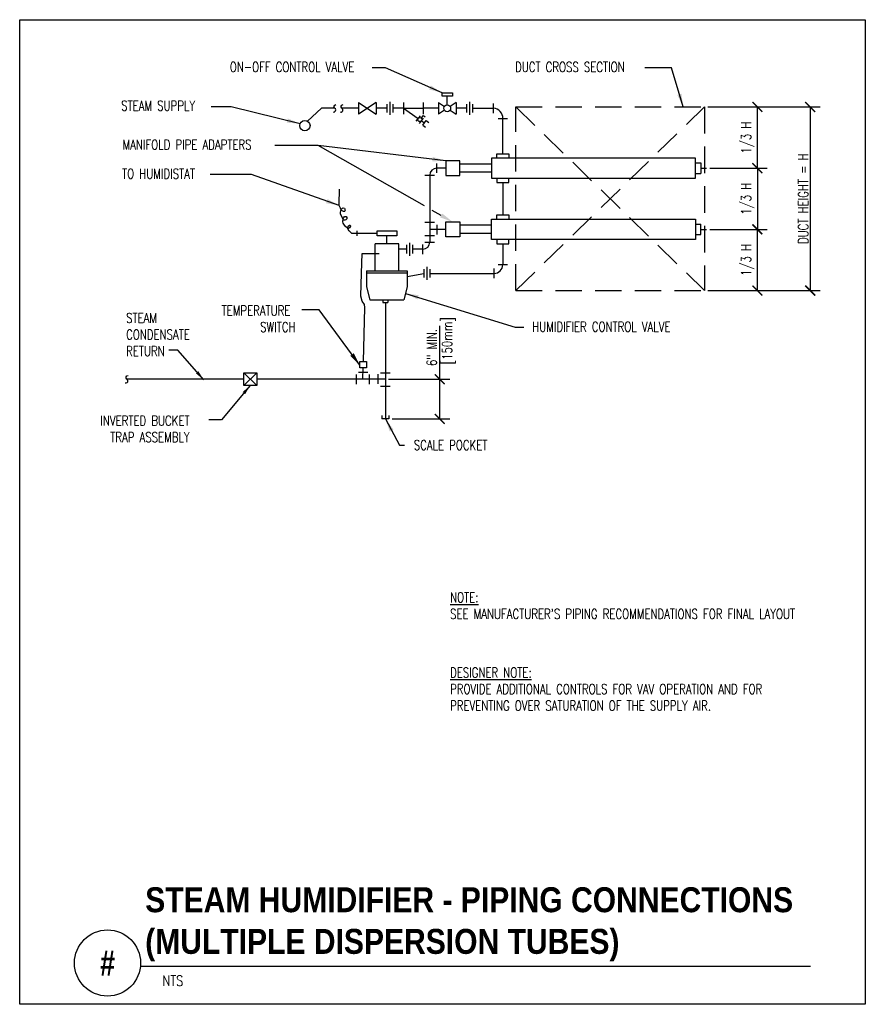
# Model space of a CAD drawing. Header units: inches. Extents: x -0.49 to 7.51, y -1.58 to 7.73.
import ezdxf
from ezdxf.enums import TextEntityAlignment as Align

# ---------------------------------------------------------------- set-up
doc = ezdxf.new("R2010")
doc.units = ezdxf.units.IN
doc.header["$MEASUREMENT"] = 0
doc.header["$PDSIZE"] = -1
doc.linetypes.add('HIDDEN', pattern=[0.375, 0.25, -0.125])
doc.layers.get('Defpoints').update_dxf_attribs({"color": 2})
doc.layers.add('G-ANNO-NPLT', color=7, linetype='Continuous', plot=False)
for name, color, linetype in [('M-DETL-DIMS', 2, 'Continuous'), ('M-DETL-HEVY', 5, 'Continuous'), ('M-DETL-MEDM', 4, 'Continuous'), ('M-DETL-TEXT', 2, 'Continuous')]:
    doc.layers.add(name, color=color, linetype=linetype)
doc.styles.add('BOLD', font='bold.shx', dxfattribs={"width": 0.9})
doc.styles.add('Romans', font='romans.shx', dxfattribs={"width": 0.75})
doc.dimstyles.new('VA-Dims', dxfattribs={"dimtxt": 0.09375, "dimasz": 0.09375, "dimexe": 0.09375, "dimexo": 0.03125, "dimgap": 0.02, "dimtad": 1, "dimdec": 5, "dimzin": 0, "dimdsep": 46, "dimlunit": 4, "dimtxsty": 'Romans', "dimblk": 'ARCHTICK', "dimcen": 0.09375, "dimclrd": 256, "dimclre": 256, "dimclrt": 256, "dimadec": 0, "dimazin": 0, "dimtfac": 1, "dimtdec": 5, "dimtofl": 0, "dimtmove": 0, "dimatfit": 3, "dimfxl": 1, "dimfrac": 2, "dimtolj": 1, "dimtzin": 0, "dimlwd": -1, "dimlwe": -1, "dimarcsym": 0})
doc.dimstyles.new('VA-Lead', dxfattribs={"dimtxt": 0.09375, "dimasz": 0.125, "dimexe": 0.125, "dimexo": 0.03125, "dimgap": 0.02, "dimtad": 1, "dimdec": 5, "dimzin": 0, "dimdsep": 46, "dimlunit": 4, "dimtxsty": 'Romans', "dimcen": 0.125, "dimclrd": 256, "dimclre": 256, "dimclrt": 256, "dimadec": 0, "dimazin": 0, "dimtfac": 1, "dimtdec": 5, "dimtofl": 0, "dimtmove": 0, "dimatfit": 3, "dimfxl": 1, "dimfrac": 2, "dimtolj": 1, "dimtzin": 0, "dimlwd": -1, "dimlwe": -1, "dimarcsym": 0})

# ---------------------------------------------------------------- blocks, each defined once
blk = doc.blocks.new('_ArchTick')
at = {"color": 0, "linetype": 'ByBlock', "const_width": 0.15}
blk.add_lwpolyline([(-0.5, -0.5), (0.5, 0.5)], dxfattribs=at)
blk = doc.blocks.new('*D3')
at = {"layer": 'Defpoints', "color": 0, "transparency": 16777216}
for p in [(5.9872, 6.9074), (5.9872, 5.1715), (6.9872, 5.1715)]:
    blk.add_point(p, dxfattribs=at)
at = {"layer": 'M-DETL-DIMS', "transparency": 16777216}
for p, q in [((6.0185, 6.9074), (7.081, 6.9074)), ((6.9872, 6.9074), (6.9872, 5.1715)), ((6.0185, 5.1715), (7.081, 5.1715))]:
    blk.add_line(p, q, dxfattribs=at)
at = {"layer": 'M-DETL-DIMS', "transparency": 16777216, "xscale": 0.09375, "yscale": 0.09375, "zscale": 0.09375}
for p, rotation in [((6.9872, 6.9074), 90), ((6.9872, 5.1715), 270)]:
    blk.add_blockref('_ArchTick', p, dxfattribs=dict(at, rotation=rotation))
at = {"layer": 'M-DETL-DIMS', "transparency": 16777216, "insert": (6.9204, 6.0395), "char_height": 0.09375, "attachment_point": 5, "rotation": 90, "style": 'Romans'}
blk.add_mtext('\\A1;DUCT HEIGHT = H', dxfattribs=at)
blk = doc.blocks.new('*D4')
at = {"layer": 'Defpoints', "color": 0, "transparency": 16777216}
for p in [(5.9872, 6.9074), (6.4872, 6.9074), (6.0066, 6.3287)]:
    blk.add_point(p, dxfattribs=at)
at = {"layer": 'M-DETL-DIMS', "transparency": 16777216}
for p, q in [((6.0185, 6.9074), (6.581, 6.9074)), ((6.4872, 6.3287), (6.4872, 6.9074)), ((6.0378, 6.3287), (6.581, 6.3287))]:
    blk.add_line(p, q, dxfattribs=at)
at = {"layer": 'M-DETL-DIMS', "transparency": 16777216, "xscale": 0.09375, "yscale": 0.09375, "zscale": 0.09375}
for p, rotation in [((6.4872, 6.9074), 90), ((6.4872, 6.3287), 270)]:
    blk.add_blockref('_ArchTick', p, dxfattribs=dict(at, rotation=rotation))
at = {"layer": 'M-DETL-DIMS', "transparency": 16777216, "insert": (6.3958, 6.6181), "char_height": 0.09375, "attachment_point": 5, "rotation": 90, "style": 'Romans'}
blk.add_mtext('\\A1;1/3 H', dxfattribs=at)
blk = doc.blocks.new('*D5')
at = {"layer": 'Defpoints', "color": 0, "transparency": 16777216}
for p in [(6.0066, 6.3287), (6.0066, 5.7502), (6.4872, 5.7502)]:
    blk.add_point(p, dxfattribs=at)
at = {"layer": 'M-DETL-DIMS', "transparency": 16777216}
for p, q in [((6.0378, 6.3287), (6.581, 6.3287)), ((6.4872, 6.3287), (6.4872, 5.7502)), ((6.0378, 5.7502), (6.581, 5.7502))]:
    blk.add_line(p, q, dxfattribs=at)
at = {"layer": 'M-DETL-DIMS', "transparency": 16777216, "xscale": 0.09375, "yscale": 0.09375, "zscale": 0.09375}
for p, rotation in [((6.4872, 6.3287), 90), ((6.4872, 5.7502), 270)]:
    blk.add_blockref('_ArchTick', p, dxfattribs=dict(at, rotation=rotation))
at = {"layer": 'M-DETL-DIMS', "transparency": 16777216, "insert": (6.3958, 6.0395), "char_height": 0.09375, "attachment_point": 5, "rotation": 90, "style": 'Romans'}
blk.add_mtext('\\A1;1/3 H', dxfattribs=at)
blk = doc.blocks.new('*D6')
at = {"layer": 'Defpoints', "color": 0, "transparency": 16777216}
for p in [(6.0066, 5.7502), (6.4872, 5.7502), (5.9872, 5.1715)]:
    blk.add_point(p, dxfattribs=at)
at = {"layer": 'M-DETL-DIMS', "transparency": 16777216}
for p, q in [((6.0378, 5.7502), (6.581, 5.7502)), ((6.4872, 5.1715), (6.4872, 5.7502)), ((6.0185, 5.1715), (6.581, 5.1715))]:
    blk.add_line(p, q, dxfattribs=at)
at = {"layer": 'M-DETL-DIMS', "transparency": 16777216, "xscale": 0.09375, "yscale": 0.09375, "zscale": 0.09375}
for p, rotation in [((6.4872, 5.7502), 90), ((6.4872, 5.1715), 270)]:
    blk.add_blockref('_ArchTick', p, dxfattribs=dict(at, rotation=rotation))
at = {"layer": 'M-DETL-DIMS', "transparency": 16777216, "insert": (6.3958, 5.4608), "char_height": 0.09375, "attachment_point": 5, "rotation": 90, "style": 'Romans'}
blk.add_mtext('\\A1;1/3 H', dxfattribs=at)
blk = doc.blocks.new('*D7')
at = {"layer": 'Defpoints', "color": 0, "transparency": 16777216}
for p in [(2.9682, 4.333), (3.4832, 4.333), (3.0015, 3.958)]:
    blk.add_point(p, dxfattribs=at)
at = {"layer": 'M-DETL-TEXT', "color": 1, "transparency": 16777216}
for p, q in [((3.4832, 4.333), (3.4832, 4.8384)), ((2.9994, 4.333), (3.577, 4.333)), ((3.4832, 3.958), (3.4832, 4.333)), ((3.0328, 3.958), (3.577, 3.958))]:
    blk.add_line(p, q, dxfattribs=at)
at = {"layer": 'M-DETL-TEXT', "color": 1, "transparency": 16777216, "xscale": 0.09375, "yscale": 0.09375, "zscale": 0.09375}
for p, rotation in [((3.4832, 4.333), 90), ((3.4832, 3.958), 270)]:
    blk.add_blockref('_ArchTick', p, dxfattribs=dict(at, rotation=rotation))
at = {"layer": 'M-DETL-TEXT', "color": 1, "transparency": 16777216, "insert": (3.4074, 4.6325), "char_height": 0.09375, "attachment_point": 5, "rotation": 90, "style": 'Romans'}
blk.add_mtext('\\A1;6" MIN. ', dxfattribs=at)

msp = doc.modelspace()

# ---------------------------------------------------------------- linework, layer by layer
at = {"layer": 'G-ANNO-NPLT', "color": 6}
msp.add_lwpolyline([(-0.490354, 7.732838), (7.508011, 7.732838), (7.508011, -1.57811), (-0.490354, -1.57811)], close=True, dxfattribs=at)
at = {"layer": 'M-DETL-HEVY'}
for p, q in [((4.022765, 6.424077), (4.022765, 6.464991)), ((4.022765, 6.464991), (4.136301, 6.464991)), ((4.136301, 6.464991), (4.136301, 6.424077)), ((3.972974, 6.367005), (3.672282, 6.367005)), ((5.901342, 6.378733), (5.953467, 6.378733)), ((5.953467, 6.378733), (5.953467, 6.278733)), ((3.972974, 6.290461), (3.672282, 6.290461)), ((5.901342, 6.278733), (5.953467, 6.278733)), ((5.953467, 6.328733), (6.006565, 6.328733)), ((4.022765, 6.233389), (4.022765, 6.192476)), ((4.022765, 6.192476), (4.136301, 6.192476)), ((4.136301, 6.192476), (4.136301, 6.233389)), ((4.022765, 5.845523), (4.022765, 5.886436)), ((4.022765, 5.886436), (4.136301, 5.886436)), ((4.136301, 5.886436), (4.136301, 5.845523)), ((3.972974, 5.788451), (3.672282, 5.788451)), ((5.901342, 5.800179), (5.953467, 5.800179)), ((5.953467, 5.700179), (5.953467, 5.800179)), ((2.982847, 5.612378), (2.982847, 5.68787)), ((3.972974, 5.711907), (3.672282, 5.711907)), ((5.901342, 5.700179), (5.953467, 5.700179)), ((5.953467, 5.750179), (6.006565, 5.750179)), ((3.094578, 5.612378), (2.871116, 5.612378)), ((2.871116, 5.357398), (2.871116, 5.612378)), ((3.094578, 5.357398), (3.094578, 5.612378)), ((4.022765, 5.654835), (4.022765, 5.613922)), ((4.022765, 5.613922), (4.136301, 5.613922)), ((4.136301, 5.613922), (4.136301, 5.654835)), ((2.790764, 5.357398), (3.17493, 5.357398)), ((2.790764, 5.338638), (3.17493, 5.338638)), ((2.822777, 5.082954), (3.142917, 5.082954))]:
    msp.add_line(p, q, dxfattribs=at)
for points in [[(3.539001, 6.259096), (3.672282, 6.259096), (3.672282, 6.398744), (3.539001, 6.398744)], [(3.972974, 6.233389), (5.901342, 6.233389), (5.901342, 6.424077), (3.972974, 6.424077)], [(3.539001, 5.819817), (3.672282, 5.819817), (3.672282, 5.680169), (3.539001, 5.680169)], [(3.972974, 5.845523), (5.901342, 5.845523), (5.901342, 5.654835), (3.972974, 5.654835)], [(2.889678, 5.736881), (3.076015, 5.736881), (3.076015, 5.68787), (2.889678, 5.68787)]]:
    msp.add_lwpolyline(points, close=True, dxfattribs=at)
for points in [[(2.790764, 5.357398), (2.790764, 5.206454), (2.822777, 5.082954)], [(3.17493, 5.357398), (3.17493, 5.206454), (3.142917, 5.082954)]]:
    msp.add_lwpolyline(points, dxfattribs=at)
at = {"layer": 'M-DETL-MEDM'}
for p, q in [((3.55354, 6.927057), (3.55354, 7.010585)), ((2.363031, 6.894766), (2.231341, 6.773051)), ((2.48776, 6.894766), (2.363031, 6.894766)), ((2.713902, 6.894766), (2.555377, 6.894766)), ((2.882068, 6.949378), (2.713902, 6.840153)), ((2.713902, 6.949378), (2.882068, 6.840153)), ((2.713902, 6.949378), (2.713902, 6.840153)), ((2.882068, 6.949378), (2.882068, 6.840153)), ((2.983014, 6.894766), (2.882068, 6.894766)), ((2.983014, 6.935012), (2.983014, 6.854519)), ((3.011335, 6.956476), (3.011335, 6.833054)), ((3.039657, 6.935012), (3.039657, 6.854519)), ((3.141495, 6.894766), (3.039657, 6.894766)), ((3.141495, 6.949378), (3.141495, 6.840153)), ((3.141495, 6.894766), (3.279946, 6.798763)), ((3.141495, 6.894766), (3.325426, 6.894766)), ((3.325426, 6.949378), (3.325426, 6.840153)), ((3.469457, 6.894766), (3.325426, 6.894766)), ((3.469457, 6.949378), (3.526459, 6.912355)), ((3.469457, 6.949378), (3.469457, 6.840153)), ((3.637622, 6.949378), (3.58062, 6.912355)), ((3.637622, 6.949378), (3.637622, 6.840153)), ((3.736843, 6.894766), (3.637622, 6.894766)), ((3.736843, 6.935012), (3.736843, 6.854519)), ((3.765165, 6.956476), (3.765165, 6.833054)), ((3.793486, 6.935012), (3.793486, 6.854519)), ((3.793486, 6.894766), (3.991007, 6.894766)), ((3.991008, 6.84945), (3.991008, 6.940082)), ((3.260438, 6.773327), (3.299454, 6.824198)), ((3.291013, 6.751421), (3.330029, 6.802293)), ((3.307105, 6.802448), (3.327709, 6.826929)), ((3.327709, 6.826929), (3.344026, 6.813196)), ((3.526459, 6.877177), (3.469457, 6.840153)), ((3.58062, 6.877177), (3.637622, 6.840153)), ((4.034217, 6.798066), (4.124849, 6.798066)), ((4.079533, 6.464991), (4.079533, 6.798066)), ((3.310584, 6.776812), (3.338896, 6.756527)), ((3.322378, 6.734738), (3.355663, 6.778138)), ((3.322378, 6.734738), (3.346458, 6.717485)), ((3.355663, 6.778138), (3.378296, 6.761923)), ((3.455116, 6.283604), (3.455116, 6.374236)), ((3.343133, 6.262253), (3.433765, 6.262253)), ((3.388449, 6.262253), (3.388449, 5.629045)), ((3.539001, 6.32892), (3.455116, 6.32892)), ((4.079532, 6.192476), (4.079532, 5.886436)), ((3.433765, 5.814861), (3.343133, 5.814861)), ((3.456523, 5.792711), (3.456523, 5.702079)), ((2.889678, 5.712375), (2.650135, 5.712375)), ((2.703262, 5.687375), (2.703262, 5.737375)), ((3.433765, 5.690374), (3.343133, 5.690374)), ((3.539001, 5.749993), (3.388449, 5.749993)), ((3.169004, 5.602624), (3.169004, 5.522132)), ((3.197326, 5.624089), (3.197326, 5.500666)), ((3.225648, 5.602624), (3.225648, 5.522132)), ((3.321783, 5.517062), (3.321783, 5.607694)), ((3.343133, 5.629045), (3.433765, 5.629045)), ((4.079532, 5.613922), (4.079532, 5.417158)), ((3.169004, 5.562378), (3.094578, 5.562378)), ((3.321782, 5.562378), (3.225648, 5.562378)), ((4.034216, 5.417158), (4.124848, 5.417158)), ((3.17493, 5.305571), (3.333708, 5.333825)), ((3.333708, 5.374072), (3.333708, 5.293579)), ((3.36203, 5.395536), (3.36203, 5.272113)), ((3.390352, 5.374072), (3.390352, 5.293579)), ((3.390352, 5.333825), (3.996199, 5.333825)), ((3.996199, 5.288509), (3.996199, 5.379141)), ((2.943172, 5.082954), (2.943172, 5.057954)), ((2.943172, 5.057954), (2.993172, 5.057954)), ((2.968172, 5.057954), (2.968172, 3.957954)), ((2.993172, 5.082954), (2.993172, 5.057954)), ((2.727407, 4.501504), (2.791317, 4.501504)), ((2.727407, 4.441791), (2.727407, 4.501504)), ((2.791317, 4.501504), (2.791317, 4.441791)), ((1.751682, 4.393144), (1.629072, 4.27379)), ((1.629072, 4.393144), (1.751682, 4.27379)), ((2.691301, 4.37827), (2.691301, 4.287638)), ((2.713452, 4.401028), (2.804084, 4.401028)), ((2.791317, 4.441791), (2.727407, 4.441791)), ((2.815788, 4.37827), (2.815788, 4.287638)), ((2.900098, 4.290236), (2.900098, 4.380868)), ((2.922855, 4.392573), (3.013487, 4.392573)), ((1.629072, 4.333467), (0.522057, 4.333467)), ((2.968172, 4.332954), (1.751682, 4.332954)), ((2.968172, 4.332954), (2.657816, 4.332954)), ((2.922856, 4.268085), (3.013488, 4.268085)), ((2.934839, 3.988648), (2.934839, 3.957954)), ((3.001505, 3.957954), (2.934839, 3.957954)), ((3.001505, 3.988648), (3.001505, 3.957954))]:
    msp.add_line(p, q, dxfattribs=at)
at = {"layer": 'M-DETL-MEDM', "linetype": 'HIDDEN'}
for p, q in [((4.202968, 5.171502), (5.987243, 6.90741)), ((4.202968, 6.90741), (5.987243, 5.171502)), ((4.202968, 5.171502), (4.202968, 6.90741)), ((4.202968, 6.90741), (5.987243, 6.90741)), ((5.987243, 6.90741), (5.987243, 5.171502)), ((4.202968, 5.171502), (5.987243, 5.171502))]:
    msp.add_line(p, q, dxfattribs=at)
at = {"layer": 'M-DETL-MEDM'}
for points in [[(3.504553, 7.04123), (3.602526, 7.04123), (3.602526, 7.010585), (3.504553, 7.010585)], [(1.629072, 4.393144), (1.751682, 4.393144), (1.751682, 4.27379), (1.629072, 4.27379)]]:
    msp.add_lwpolyline(points, close=True, dxfattribs=at)
for points in [[(2.473715, 6.861213, 1.01574605), (2.487761, 6.894766), (2.487761, 6.894766, -0.64303503), (2.500802, 6.92961)], [(2.541331, 6.861213, 1.01574605), (2.555377, 6.894766), (2.555377, 6.894766, -0.64303503), (2.568419, 6.92961)], [(0.508011, 4.299914, 1.01574605), (0.522057, 4.333468), (0.522057, 4.333468, -0.64303503), (0.535098, 4.368311)]]:
    msp.add_lwpolyline(points, format="xyb", dxfattribs=at)
for points in [[(2.650135, 5.712375), (2.624726, 5.736388), (2.616715, 5.74933), (2.61439, 5.759824), (2.616656, 5.78021), (2.620157, 5.784712), (2.629494, 5.789216), (2.636497, 5.789216), (2.638831, 5.78021), (2.630661, 5.763702), (2.618828, 5.757946), (2.613154, 5.7592), (2.590725, 5.777147), (2.581234, 5.788746), (2.569972, 5.808725), (2.566335, 5.822187), (2.568805, 5.849246), (2.57463, 5.86371), (2.580476, 5.870257), (2.588646, 5.873258), (2.597982, 5.870257), (2.604984, 5.862753), (2.604984, 5.85675), (2.603818, 5.849246), (2.599149, 5.843243), (2.595648, 5.838741), (2.585144, 5.835739), (2.576974, 5.835739), (2.571139, 5.841743), (2.557133, 5.867255), (2.545584, 5.897119), (2.544296, 5.912278), (2.54663, 5.924284), (2.550131, 5.937792), (2.557133, 5.943795), (2.564136, 5.949798), (2.569187, 5.952123), (2.580476, 5.949798), (2.583977, 5.945296), (2.585144, 5.940793), (2.586311, 5.934789), (2.587478, 5.927286), (2.585144, 5.921283), (2.583977, 5.921283), (2.581643, 5.919782), (2.579308, 5.918281), (2.576974, 5.918281), (2.573473, 5.918281), (2.565303, 5.921283), (2.554723, 5.928341), (2.551298, 5.933289), (2.544296, 5.951299), (2.532751, 5.975448), (2.530407, 5.988082), (2.535726, 6.131762)], [(2.744013, 5.335856), (2.749399, 5.52137), (2.910646, 5.52137)], [(2.760615, 4.501504), (2.774072, 5.011762), (2.771104, 5.038862), (2.748684, 5.069927), (2.73766, 5.11704), (2.744013, 5.335856)], [(2.75617, 4.332954), (2.75904, 4.441791)]]:
    msp.add_lwpolyline(points, dxfattribs=at)
for centre, radius in [((3.553539, 6.894766), 0.032291), ((3.295265, 6.787787), 0.018845), ((2.207128, 6.73074), 0.048749)]:
    msp.add_circle(centre, radius, dxfattribs=at)
for centre, radius, start, end in [((3.987313, 6.802513), 0.092327, 357.2392112, 87.7065107), ((3.455116, 6.262253), 0.066667, 90, 180), ((3.321783, 5.629045), 0.066667, 270, 0), ((3.996199, 5.417159), 0.083333, 270, 0)]:
    msp.add_arc(centre, radius, start, end, dxfattribs=at)
at = {"layer": 'M-DETL-TEXT'}
msp.add_line((0.652906, -1.216975), (6.989789, -1.217545), dxfattribs=at)
for points in [[(3.337849, 5.97176), (2.33197, 6.54249), (1.922762, 6.54249)], [(3.496923, 5.881503), (3.41166, 5.929881)]]:
    msp.add_lwpolyline(points, dxfattribs=at)
msp.add_circle((0.340406, -1.187711), 0.312539, dxfattribs=at)
msp.add_solid([(3.507204, 5.899623), (3.605642, 5.819817), (3.486642, 5.863383)], dxfattribs=at)

# ---------------------------------------------------------------- texts
at = {"layer": 'M-DETL-TEXT', "style": 'BOLD', "width": 0.8}
msp.add_text('#', height=0.23622, dxfattribs=at).set_placement((0.340406, -1.187711), align=Align.MIDDLE)
at = {"layer": 'M-DETL-TEXT', "style": 'Romans', "width": 0.8}
msp.add_text('NTS', height=0.0984252, dxfattribs=at).set_placement((0.860478, -1.404349))
at = {"layer": 'M-DETL-TEXT', "attachment_point": 1}
for s, insert, char_height, width, style in [('ON-OFF CONTROL VALVE', (1.496673, 7.332954), 0.09375, 4.912446, 'Romans'), ('DUCT CROSS SECTION', (4.195215, 7.332954), 0.09375, 1.61664076, 'Romans'), ('STEAM SUPPLY', (0.46981, 6.965943), 0.09375, 1.23777006, 'Romans'), ('MANIFOLD PIPE ADAPTERS', (0.482454, 6.598011), 0.09375, 2.12029975, 'Romans'), ('TO HUMIDISTAT', (0.477904, 6.322916), 0.09375, 1.34871475, 'Romans'), ('\\pi0.090387;TEMPERATURE \\P\\pi0.45534;SWITCH', (1.328849, 5.029528), 0.09375, 0.80355678, 'Romans'), ('STEAM \\PCONDENSATE \\PRETURN', (0.516343, 4.958828), 0.09375, 1.22748086, 'Romans'), ('HUMIDIFIER CONTROL VALVE', (4.357529, 4.875658), 0.09375, 1.41393756, 'Romans'), ('\\pi0.057259;INVERTED BUCKET \\P\\pi0.15101;TRAP ASSEMBLY', (0.215383, 3.988251), 0.09375, 0.99475875, 'Romans'), ('SCALE POCKET', (3.237643, 3.756846), 0.09375, 2.12282666, 'Romans'), ("{\\LNOTE:\\P}SEE MANUFACTURER'S PIPING RECOMMENDATIONS FOR FINAL LAYOUT", (3.580335, 2.31655), 0.09375, 3.74603887, 'Romans'), ('STEAM HUMIDIFIER - PIPING CONNECTIONS (MULTIPLE DISPERSION TUBES)', (0.696956, -0.471116), 0.23622047, 6.66536763, 'BOLD')]:
    msp.add_mtext(s, dxfattribs=dict(at, insert=insert, char_height=char_height, width=width, style=style))
at = {"layer": 'M-DETL-TEXT', "color": 1, "insert": (3.505756, 4.696694), "char_height": 0.09375, "width": 1.8999, "attachment_point": 2, "rotation": 90, "style": 'Romans'}
msp.add_mtext('[150mm]', dxfattribs=at)
at = {"layer": 'M-DETL-TEXT', "color": 1, "insert": (3.580335, 1.606251), "char_height": 0.09375, "width": 3.74603887, "attachment_point": 1, "style": 'Romans'}
msp.add_mtext('{\\LDESIGNER NOTE:\\P}PROVIDE ADDITIONAL CONTROLS FOR VAV OPERATION AND FOR PREVENTING OVER SATURATION OF THE SUPPLY AIR.', dxfattribs=at)

# ---------------------------------------------------------------- dimensions: what is measured, and where the dimension line sits
at = {"layer": 'M-DETL-DIMS'}
for base, p1, p2, text, picture, middle in [((6.987243, 5.171502), (5.987243, 6.90741), (5.987243, 5.171502), 'DUCT HEIGHT = H', '*D3', (6.920368, 6.039456)), ((6.487243, 6.90741), (6.006565, 6.328733), (5.987243, 6.90741), '1/3 H', '*D4', (6.395814, 6.618072)), ((6.487243, 5.750179), (6.006565, 6.328733), (6.006565, 5.750179), '1/3 H', '*D5', (6.395814, 6.039456)), ((6.487243, 5.750179), (5.987243, 5.171502), (6.006565, 5.750179), '1/3 H', '*D6', (6.395814, 5.460841))]:
    dim = msp.add_linear_dim(base=base, p1=p1, p2=p2, angle=90, text=text, dimstyle='VA-Dims', override={"dimpost": '\\X'}, dxfattribs=at)
    dim.commit()
    dim.dimension.update_dxf_attribs({"geometry": picture, "text_midpoint": middle})
at = {"layer": 'M-DETL-TEXT', "color": 1}
dim = msp.add_linear_dim(base=(3.483219, 4.332954), p1=(3.001505, 3.957954), p2=(2.968172, 4.332954), angle=90, text='6" MIN. ', dimstyle='VA-Dims', override={"dimtad": 3, "dimpost": '\\X', "dimclrd": 1, "dimclre": 1, "dimclrt": 1}, dxfattribs=at)
dim.commit()
dim.dimension.update_dxf_attribs({"geometry": '*D7', "text_midpoint": (3.407415, 4.63253)})

# ---------------------------------------------------------------- leaders
at = {"layer": 'M-DETL-DIMS'}
for points in [[(1.249839, 4.327201), (1.006067, 4.608082), (0.91964, 4.608082)], [(1.690377, 4.27379), (1.419212, 3.949432), (1.297277, 3.949432)]]:
    msp.add_leader(points, dimstyle='VA-Dims', dxfattribs=at)
at = {"layer": 'M-DETL-TEXT'}
for points in [[(3.504553, 7.04123), (2.968743, 7.277433), (2.843743, 7.277433)], [(5.785288, 6.90741), (5.67408, 7.277433), (5.422952, 7.277433)], [(2.162073, 6.749357), (1.509575, 6.908694), (1.320639, 6.908694)], [(3.539001, 6.398744), (2.33197, 6.54249), (2.330856, 6.54249)], [(2.532751, 5.975448), (1.701304, 6.267395), (1.311777, 6.267395)], [(3.158923, 5.144704), (4.195873, 4.824308), (4.279013, 4.824308)], [(2.727407, 4.465842), (2.342138, 4.988426), (2.178184, 4.988426)], [(2.968172, 3.957954), (3.102064, 3.710689), (3.148605, 3.710689)]]:
    msp.add_leader(points, dimstyle='VA-Lead', override={"dimtad": 0}, dxfattribs=at)

doc.saveas('drawing.dxf')
